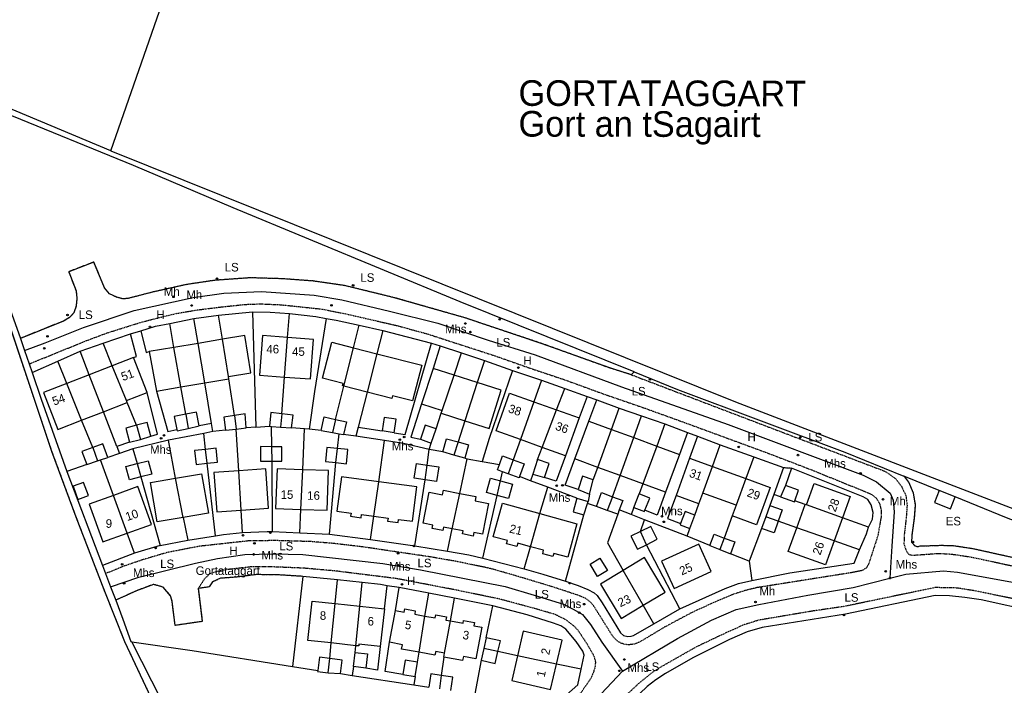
# Model space of a CAD drawing. Header units: metres. Extents: x 611948 to 1225781, y 656699 to 1316021.
# Tile 84 of 169: x 612195 to 612426, y 659155 to 659311. Entities that reach past the tile are written whole.
import ezdxf

# ---------------------------------------------------------------- set-up
doc = ezdxf.new("R2010")
doc.units = ezdxf.units.M
doc.linetypes.add('4696-06$0$PECK', pattern=[0.2, 0.1, -0.1])
for name, color, linetype in [('4696-06$0$BLD_INN_W', 253, 'Continuous'), ('4696-06$0$BLD_OTL_S', 253, 'Continuous'), ('4696-06$0$GEN_LIN_D', 253, 'Continuous'), ('4696-06$0$GEN_PCK_D', 253, '4696-06$0$PECK'), ('4696-06$0$OTHER_SYM', 253, 'Continuous'), ('4696-06$0$POLE_SYMB', 253, 'Continuous'), ('4696-06$0$ROADS', 253, 'Continuous'), ('4696-06$0$ROADS_CTR', 253, 'Continuous'), ('4696-06$0$ROADS_PCK', 253, '4696-06$0$PECK'), ('4696-06$0$TOWNLAND', 253, 'Continuous')]:
    doc.layers.add(name, color=color, linetype=linetype)
doc.styles.add('4696-06$0$STANDARD', font='txt')

# ---------------------------------------------------------------- blocks, each defined once
blk = doc.blocks.new('4696-06$0$13', base_point=(160450.170478, 242323.105036))
blk.add_circle((160450.170478, 242323.105036), 0.187958)
blk = doc.blocks.new('4696-06')
at = {"layer": '4696-06$0$BLD_INN_W', "flags": 128}
for points in [[(612243.92, 659227.578), (612242.527, 659236.297)], [(612257.058, 659227.476), (612257.763, 659236.751)], [(612232.796, 659225.144), (612231.165, 659234.396)], [(612238.37, 659226.076), (612236.808, 659235.34)], [(612270.943, 659225.355), (612273.203, 659234.343)], [(612278.658, 659232.937), (612276.377, 659223.955)], [(612220.035, 659221.99), (612216.739, 659230.118)], [(612214.677, 659219.346), (612211.347, 659228.019)], [(612293.966, 659219.659), (612296.744, 659227.907)], [(612209.564, 659217.354), (612206.084, 659225.968)], [(612302.164, 659226.173), (612299.272, 659217.236)], [(612315.42, 659221.689), (612312.261, 659212.824)], [(612233.921, 659218.755), (612234.502, 659215.428)], [(612245.373, 659218.494), (612245.746, 659215.266)], [(612256.404, 659218.85), (612256.086, 659215.77)], [(612268.98, 659217.546), (612268.307, 659214.468)], [(612317.381, 659210.987), (612320.744, 659219.779)], [(612222.391, 659216.175), (612223.352, 659212.877)], [(612330.408, 659206.33), (612333.609, 659215.201)], [(612335.642, 659204.406), (612338.821, 659213.286)], [(612212.14, 659210.977), (612213.293, 659207.858)], [(612254.125, 659207.801), (612254.066, 659211.163)], [(612269.101, 659207.428), (612269.457, 659210.737)], [(612297.667, 659212.274), (612296.726, 659209.143)], [(612344.193, 659211.311), (612340.953, 659202.455)], [(612238.917, 659207.292), (612238.552, 659210.536)], [(612222.546, 659207.203), (612223.423, 659204.099)], [(612289.978, 659203.412), (612290.444, 659206.84)], [(612310.574, 659208.087), (612309.421, 659204.805)], [(612354.959, 659200.273), (612357.234, 659206.565)], [(612233.305, 659194.598), (612231.56, 659203.783)], [(612246.887, 659196.293), (612246.331, 659205.537)], [(612260.9, 659196.49), (612261.318, 659205.783)], [(612365.041, 659203.727), (612362.764, 659197.437)], [(612277.984, 659194.9), (612279.111, 659202.928)], [(612306.854, 659199.765), (612307.613, 659203.168)], [(612220.22, 659190.924), (612216.99, 659199.771)], [(612296.319, 659191.931), (612298.078, 659200.245)], [(612333.872, 659199.457), (612332.611, 659196.261)], [(612387.645, 659194.503), (612379.281, 659197.531)], [(612314.634, 659187.75), (612316.819, 659195.526)], [(612372.623, 659193.723), (612369.692, 659194.742)], [(612385.716, 659189.127), (612376.979, 659192.194)], [(612341.796, 659188.213), (612340.35, 659191.291)], [(612359.996, 659189.788), (612358.965, 659187.115)], [(612341.04, 659174.059), (612336.351, 659182.218)], [(612268.007, 659165.214), (612268.936, 659174.435)], [(612273.757, 659164.585), (612274.673, 659173.807)], [(612288.538, 659163.034), (612289.933, 659171.53)], [(612294.528, 659162.865), (612295.87, 659170.382)], [(612307.013, 659163.187), (612303.69, 659163.891)], [(612320.751, 659160.279), (612311.581, 659162.221)], [(612267.301, 659158.21), (612267.643, 659161.598)], [(612293.744, 659157.606), (612293.305, 659154.486)]]:
    blk.add_lwpolyline(points, dxfattribs=at)
at = {"layer": '4696-06$0$BLD_OTL_S', "flags": 128}
for points in [[(612242.527, 659236.297), (612236.808, 659235.34)], [(612243.92, 659227.578), (612249.205, 659228.461), (612247.749, 659237.171), (612242.527, 659236.297)], [(612243.92, 659227.578), (612242.527, 659236.297)], [(612257.763, 659236.751), (612251.874, 659237.196), (612251.174, 659227.92), (612257.058, 659227.476)], [(612257.058, 659227.476), (612263.134, 659227.017), (612263.834, 659236.293), (612257.763, 659236.751)], [(612257.058, 659227.476), (612257.763, 659236.751)], [(612231.165, 659234.396), (612225.344, 659233.422)], [(612236.808, 659235.34), (612231.165, 659234.396)], [(612232.796, 659225.144), (612231.165, 659234.396)], [(612238.37, 659226.076), (612236.808, 659235.34)], [(612270.943, 659225.355), (612270.616, 659225.44), (612270.746, 659225.95), (612265.93, 659227.191), (612268.111, 659235.656), (612273.203, 659234.343)], [(612270.943, 659225.355), (612273.203, 659234.343)], [(612273.203, 659234.343), (612278.658, 659232.937)], [(612221.724, 659232.06), (612216.739, 659230.118)], [(612224.907, 659223.888), (612221.724, 659232.06)], [(612225.344, 659233.422), (612227.113, 659224.193)], [(612278.658, 659232.937), (612289.197, 659230.221), (612287.044, 659221.867), (612282.318, 659223.084), (612282.159, 659222.465), (612276.377, 659223.955)], [(612278.658, 659232.937), (612276.377, 659223.955)], [(612216.739, 659230.118), (612211.347, 659228.019)], [(612220.035, 659221.99), (612216.739, 659230.118)], [(612291.82, 659229.483), (612289.143, 659221.204)], [(612296.744, 659227.907), (612291.82, 659229.483)], [(612211.347, 659228.019), (612206.084, 659225.968)], [(612214.677, 659219.346), (612211.347, 659228.019)], [(612238.37, 659226.076), (612244.01, 659227.02)], [(612244.01, 659227.02), (612243.92, 659227.578)], [(612293.966, 659219.659), (612296.744, 659227.907)], [(612302.164, 659226.173), (612296.744, 659227.907)], [(612206.084, 659225.968), (612200.609, 659223.836), (612203.98, 659215.179), (612209.564, 659217.354)], [(612209.564, 659217.354), (612206.084, 659225.968)], [(612227.113, 659224.193), (612232.796, 659225.144)], [(612232.796, 659225.144), (612238.37, 659226.076)], [(612276.377, 659223.955), (612270.943, 659225.355)], [(612299.272, 659217.236), (612304.924, 659215.427), (612307.786, 659224.373), (612302.164, 659226.173)], [(612302.164, 659226.173), (612299.272, 659217.236)], [(612220.035, 659221.99), (612224.907, 659223.888)], [(612312.261, 659212.824), (612306.562, 659214.867), (612309.739, 659223.726), (612315.42, 659221.689)], [(612214.677, 659219.346), (612220.229, 659221.508)], [(612220.229, 659221.508), (612220.035, 659221.99)], [(612289.143, 659221.204), (612293.966, 659219.659)], [(612315.42, 659221.689), (612312.261, 659212.824)], [(612315.42, 659221.689), (612320.744, 659219.779)], [(612209.564, 659217.354), (612214.677, 659219.346)], [(612233.921, 659218.755), (612231.22, 659218.2), (612231.836, 659215.204)], [(612237.079, 659216.051), (612236.417, 659219.267), (612233.921, 659218.755)], [(612233.921, 659218.755), (612234.502, 659215.428)], [(612245.373, 659218.494), (612242.807, 659218.102), (612243.275, 659215.036)], [(612248.082, 659215.553), (612247.835, 659218.87), (612245.373, 659218.494)], [(612245.373, 659218.494), (612245.746, 659215.266)], [(612256.404, 659218.85), (612253.881, 659219.134), (612253.524, 659215.956)], [(612256.404, 659218.85), (612256.086, 659215.77)], [(612258.717, 659215.602), (612259.049, 659218.554), (612256.404, 659218.85)], [(612265.658, 659214.945), (612266.359, 659218.124), (612268.98, 659217.546)], [(612268.98, 659217.546), (612268.307, 659214.468)], [(612268.98, 659217.546), (612271.533, 659216.982), (612270.876, 659214.006)], [(612282.732, 659214.409), (612283.2, 659217.594), (612280.343, 659218.013), (612279.878, 659214.848)], [(612293.746, 659219.004), (612293.966, 659219.659)], [(612293.746, 659219.004), (612299.272, 659217.236)], [(612317.381, 659210.987), (612320.744, 659219.779)], [(612320.744, 659219.779), (612326.028, 659217.884)], [(612326.028, 659217.884), (612322.795, 659209.045)], [(612222.391, 659216.175), (612219.89, 659215.508), (612220.774, 659212.19)], [(612225.781, 659213.661), (612224.93, 659216.852), (612222.391, 659216.175)], [(612222.391, 659216.175), (612223.352, 659212.877)], [(612231.836, 659215.204), (612231.9, 659214.893), (612234.502, 659215.428)], [(612234.502, 659215.428), (612237.079, 659216.051)], [(612243.275, 659215.036), (612245.746, 659215.266)], [(612245.746, 659215.266), (612248.082, 659215.553)], [(612253.524, 659215.956), (612253.983, 659215.904)], [(612253.983, 659215.904), (612256.086, 659215.77)], [(612256.086, 659215.77), (612258.717, 659215.602)], [(612292.527, 659215.383), (612289.998, 659216.226), (612288.887, 659212.893)], [(612291.421, 659211.987), (612292.527, 659215.383)], [(612325.023, 659208.31), (612328.297, 659217.154)], [(612328.297, 659217.154), (612333.609, 659215.201)], [(612223.352, 659212.877), (612225.781, 659213.661)], [(612265.658, 659214.945), (612268.307, 659214.468)], [(612268.307, 659214.468), (612269.829, 659214.194)], [(612269.829, 659214.194), (612270.876, 659214.006)], [(612282.732, 659214.409), (612279.878, 659214.848)], [(612294.106, 659209.924), (612294.944, 659213.013), (612297.667, 659212.274)], [(612330.408, 659206.33), (612333.609, 659215.201)], [(612333.609, 659215.201), (612338.821, 659213.286)], [(612335.642, 659204.406), (612338.821, 659213.286)], [(612338.821, 659213.286), (612344.193, 659211.311)], [(612212.14, 659210.977), (612209.628, 659210.028), (612210.761, 659207.032)], [(612215.699, 659208.643), (612214.482, 659211.862), (612212.14, 659210.977)], [(612212.14, 659210.977), (612213.293, 659207.858)], [(612220.774, 659212.19), (612223.352, 659212.877)], [(612238.917, 659207.292), (612241.364, 659207.539), (612241.036, 659210.787), (612238.552, 659210.536)], [(612254.066, 659211.163), (612251.407, 659211.176), (612251.391, 659207.814), (612254.125, 659207.801)], [(612254.125, 659207.801), (612256.394, 659207.79), (612256.41, 659211.152), (612254.066, 659211.163)], [(612254.125, 659207.801), (612254.066, 659211.163)], [(612269.457, 659210.737), (612266.979, 659210.979), (612266.656, 659207.667), (612269.101, 659207.428)], [(612269.101, 659207.428), (612269.457, 659210.737)], [(612269.101, 659207.428), (612271.564, 659207.188), (612271.887, 659210.5), (612269.457, 659210.737)], [(612288.887, 659212.893), (612291.421, 659211.987)], [(612297.667, 659212.274), (612296.726, 659209.143)], [(612297.667, 659212.274), (612300.139, 659211.603), (612299.283, 659208.45)], [(612317.381, 659210.987), (612312.261, 659212.824)], [(612322.795, 659209.045), (612317.381, 659210.987)], [(612344.193, 659211.311), (612340.953, 659202.455)], [(612344.193, 659211.311), (612349.51, 659209.357)], [(612213.958, 659208.075), (612215.699, 659208.643)], [(612238.552, 659210.536), (612236.003, 659210.278), (612236.331, 659207.031), (612238.917, 659207.292)], [(612238.917, 659207.292), (612238.552, 659210.536)], [(612296.726, 659209.143), (612294.106, 659209.924)], [(612299.283, 659208.45), (612296.726, 659209.143)], [(612307.349, 659206.991), (612308.09, 659209.001), (612310.574, 659208.087)], [(612349.51, 659209.357), (612346.246, 659200.509)], [(612351.895, 659208.505), (612348.702, 659199.74)], [(612351.895, 659208.505), (612357.234, 659206.565)], [(612210.761, 659207.032), (612213.293, 659207.858)], [(612213.293, 659207.858), (612213.958, 659208.075)], [(612223.423, 659204.099), (612220.726, 659203.407), (612219.925, 659206.53), (612222.546, 659207.203)], [(612222.546, 659207.203), (612225.165, 659207.876), (612225.967, 659204.753), (612223.423, 659204.099)], [(612222.546, 659207.203), (612223.423, 659204.099)], [(612289.978, 659203.412), (612287.41, 659203.811), (612287.941, 659207.229), (612290.444, 659206.84)], [(612290.444, 659206.84), (612293.168, 659206.417), (612292.637, 659202.998), (612289.978, 659203.412)], [(612289.978, 659203.412), (612290.444, 659206.84)], [(612308.088, 659205.297), (612306.889, 659205.739), (612307.349, 659206.991)], [(612310.574, 659208.087), (612309.421, 659204.805)], [(612310.574, 659208.087), (612313.15, 659207.137), (612312.051, 659204.156)], [(612316.291, 659208.136), (612315.158, 659204.765)], [(612317.926, 659203.948), (612319.025, 659207.217), (612316.291, 659208.136)], [(612330.408, 659206.33), (612325.023, 659208.31)], [(612335.642, 659204.406), (612330.408, 659206.33)], [(612354.959, 659200.273), (612357.234, 659206.565)], [(612357.234, 659206.565), (612365.041, 659203.727)], [(612233.305, 659194.598), (612227.252, 659193.541), (612225.644, 659202.75), (612231.56, 659203.783)], [(612231.56, 659203.783), (612237.641, 659204.845), (612239.248, 659195.636), (612233.305, 659194.598)], [(612233.305, 659194.598), (612231.56, 659203.783)], [(612246.331, 659205.537), (612240.527, 659205.119), (612241.194, 659195.883), (612246.887, 659196.293)], [(612246.887, 659196.293), (612253.337, 659196.759), (612252.67, 659205.995), (612246.331, 659205.537)], [(612246.887, 659196.293), (612246.331, 659205.537)], [(612261.318, 659205.783), (612255.301, 659205.992), (612254.978, 659196.696), (612260.9, 659196.49)], [(612260.9, 659196.49), (612261.318, 659205.783)], [(612260.9, 659196.49), (612267.018, 659196.278), (612267.341, 659205.574), (612261.318, 659205.783)], [(612279.111, 659202.928), (612270.398, 659204.095), (612269.323, 659196.067), (612272.63, 659195.624), (612272.53, 659194.876), (612274.99, 659194.546), (612275.089, 659195.287), (612277.984, 659194.9)], [(612306.854, 659199.765), (612304.312, 659200.467), (612305.24, 659203.824), (612307.613, 659203.168)], [(612309.421, 659204.805), (612308.088, 659205.297)], [(612312.051, 659204.156), (612311.947, 659203.875), (612309.421, 659204.805)], [(612315.158, 659204.765), (612317.926, 659203.948)], [(612329.345, 659203.38), (612326.829, 659204.231), (612325.787, 659201.156)], [(612340.953, 659202.455), (612335.642, 659204.406)], [(612365.041, 659203.727), (612370.757, 659201.65), (612367.564, 659192.869), (612361.861, 659194.941)], [(612365.041, 659203.727), (612362.764, 659197.437)], [(612211.166, 659199.745), (612210.012, 659202.82), (612207.537, 659201.89), (612208.693, 659198.815), (612211.166, 659199.745)], [(612220.22, 659190.924), (612225.909, 659192.976), (612222.713, 659201.835), (612216.99, 659199.771)], [(612277.984, 659194.9), (612279.111, 659202.928)], [(612277.984, 659194.9), (612281.297, 659194.456), (612281.197, 659193.71), (612283.657, 659193.38), (612283.76, 659194.147), (612286.975, 659193.716), (612288.049, 659201.73), (612279.111, 659202.928)], [(612307.613, 659203.168), (612310.425, 659202.39), (612309.497, 659199.035), (612306.854, 659199.765)], [(612306.854, 659199.765), (612307.613, 659203.168)], [(612328.444, 659200.039), (612329.345, 659203.38)], [(612346.246, 659200.509), (612340.953, 659202.455)], [(612374.326, 659202.064), (612373.191, 659199.419)], [(612376.549, 659198.519), (612377.412, 659200.982), (612374.326, 659202.064)], [(612379.281, 659197.531), (612381.076, 659202.536), (612389.449, 659199.533), (612387.645, 659194.503)], [(612216.99, 659199.771), (612211.343, 659197.733), (612214.54, 659188.874), (612220.22, 659190.924)], [(612220.22, 659190.924), (612216.99, 659199.771)], [(612296.319, 659191.931), (612294.24, 659192.341), (612294.085, 659191.554), (612291.633, 659192.038), (612291.785, 659192.807), (612289.52, 659193.254), (612290.946, 659200.488), (612294.036, 659199.879), (612294.256, 659200.998), (612298.078, 659200.245)], [(612298.078, 659200.245), (612301.872, 659199.498), (612301.669, 659198.467), (612304.837, 659197.842), (612303.421, 659190.655), (612301.387, 659191.056), (612301.228, 659190.251), (612298.719, 659190.744), (612298.854, 659191.431), (612296.319, 659191.931)], [(612296.319, 659191.931), (612298.078, 659200.245)], [(612325.5, 659199.117), (612324.603, 659195.911), (612327.085, 659195.216)], [(612325.5, 659199.117), (612328.132, 659198.308)], [(612325.787, 659201.156), (612328.444, 659200.039)], [(612330.091, 659197.2), (612331.29, 659200.419), (612333.872, 659199.457)], [(612333.872, 659199.457), (612332.611, 659196.261)], [(612333.872, 659199.457), (612336.254, 659198.57), (612335.43, 659196.359)], [(612338.85, 659196.931), (612340.092, 659200.103)], [(612341.406, 659196.271), (612342.538, 659199.139), (612340.092, 659200.103)], [(612354.062, 659197.793), (612348.702, 659199.74)], [(612354.062, 659197.793), (612354.959, 659200.273)], [(612362.764, 659197.437), (612354.959, 659200.273)], [(612373.191, 659199.419), (612376.462, 659198.273), (612376.549, 659198.519)], [(612314.634, 659187.75), (612311.638, 659188.575), (612311.423, 659187.794), (612309.056, 659188.445), (612309.256, 659189.173), (612305.905, 659190.096), (612308.063, 659197.937), (612316.819, 659195.526)], [(612327.085, 659195.216), (612328.009, 659197.871)], [(612328.009, 659197.871), (612328.132, 659198.308)], [(612332.611, 659196.261), (612330.091, 659197.2)], [(612338.85, 659196.931), (612341.287, 659195.969), (612341.406, 659196.271)], [(612362.764, 659197.437), (612361.861, 659194.941)], [(612370.643, 659197.376), (612369.692, 659194.742)], [(612370.643, 659197.376), (612373.547, 659196.356), (612372.623, 659193.723)], [(612376.979, 659192.194), (612378.938, 659197.655)], [(612379.281, 659197.531), (612378.938, 659197.655)], [(612387.645, 659194.503), (612379.281, 659197.531)], [(612316.819, 659195.526), (612325.508, 659193.135), (612323.349, 659185.293), (612320.1, 659186.186), (612319.899, 659185.456), (612317.493, 659186.117), (612317.71, 659186.903), (612314.634, 659187.75)], [(612314.634, 659187.75), (612316.819, 659195.526)], [(612335.054, 659195.35), (612332.611, 659196.261)], [(612335.43, 659196.359), (612335.054, 659195.35)], [(612353.101, 659195.129), (612350.869, 659195.996), (612349.787, 659193.213)], [(612351.964, 659191.984), (612353.101, 659195.129)], [(612369.692, 659194.742), (612368.696, 659191.984)], [(612372.623, 659193.723), (612369.692, 659194.742)], [(612387.645, 659194.503), (612385.716, 659189.127)], [(612341.796, 659188.213), (612344.311, 659189.484), (612342.778, 659192.518), (612340.35, 659191.291)], [(612349.787, 659193.213), (612349.658, 659192.88), (612351.964, 659191.984)], [(612372.623, 659193.723), (612371.68, 659191.036), (612368.696, 659191.984)], [(612385.716, 659189.127), (612383.704, 659183.516), (612374.988, 659186.642), (612376.979, 659192.194)], [(612385.716, 659189.127), (612376.979, 659192.194)], [(612340.35, 659191.291), (612338.158, 659190.183), (612339.691, 659187.149), (612341.796, 659188.213)], [(612341.796, 659188.213), (612340.35, 659191.291)], [(612356.65, 659188.045), (612357.617, 659190.666), (612359.996, 659189.788)], [(612348.258, 659177.967), (612356.948, 659181.94), (612354.017, 659188.349), (612345.327, 659184.376), (612348.258, 659177.967)], [(612356.65, 659188.045), (612358.965, 659187.115)], [(612359.996, 659189.788), (612358.965, 659187.115)], [(612359.996, 659189.788), (612362.509, 659188.862), (612361.491, 659186.1)], [(612358.965, 659187.115), (612361.491, 659186.1)], [(612330.902, 659185.077), (612332.66, 659182.158), (612330.344, 659180.764), (612328.587, 659183.682), (612330.902, 659185.077)], [(612341.04, 659174.059), (612346.173, 659177.136), (612341.335, 659185.207), (612336.351, 659182.218)], [(612336.351, 659182.218), (612331.004, 659179.012), (612335.842, 659170.943), (612341.04, 659174.059)], [(612341.04, 659174.059), (612336.351, 659182.218)], [(612268.007, 659165.214), (612262.506, 659165.816), (612263.514, 659175.028), (612268.936, 659174.435)], [(612268.007, 659165.214), (612268.936, 659174.435)], [(612268.936, 659174.435), (612274.673, 659173.807)], [(612273.757, 659164.585), (612274.673, 659173.807)], [(612274.673, 659173.807), (612280.427, 659173.178)], [(612280.427, 659173.178), (612279.471, 659164.424)], [(612281.642, 659165.37), (612283.037, 659172.801)], [(612283.037, 659172.801), (612285.09, 659172.416), (612285.234, 659173.185), (612287.665, 659172.729), (612287.523, 659171.983), (612289.933, 659171.53)], [(612288.538, 659163.034), (612289.933, 659171.53)], [(612289.933, 659171.53), (612292.31, 659171.084), (612292.439, 659171.77), (612294.947, 659171.3), (612294.812, 659170.581), (612295.87, 659170.382)], [(612295.87, 659170.382), (612298.856, 659169.821), (612298.979, 659170.476), (612301.514, 659170.001), (612301.377, 659169.267), (612303.237, 659168.917), (612301.85, 659161.519), (612298.917, 659162.069), (612298.735, 659161.096), (612294.35, 659161.919)], [(612294.528, 659162.865), (612295.87, 659170.382)], [(612320.751, 659160.279), (612322.058, 659165.866), (612312.935, 659168.002), (612311.581, 659162.221)], [(612273.757, 659164.585), (612268.007, 659165.214)], [(612279.471, 659164.424), (612274.47, 659164.971), (612274.42, 659164.513), (612273.757, 659164.585)], [(612288.538, 659163.034), (612284.465, 659163.797), (612284.654, 659164.805), (612281.642, 659165.37)], [(612304.265, 659166.458), (612303.69, 659163.891)], [(612307.013, 659163.187), (612307.579, 659165.715), (612304.265, 659166.458)], [(612273.199, 659159.694), (612273.602, 659163.021)], [(612273.602, 659163.021), (612276.516, 659162.668), (612276.113, 659159.341)], [(612294.528, 659162.865), (612292.443, 659163.255), (612292.27, 659162.333), (612288.538, 659163.034)], [(612294.35, 659161.919), (612294.528, 659162.865)], [(612303.69, 659163.891), (612303.082, 659161.179)], [(612303.082, 659161.179), (612306.396, 659160.436), (612307.013, 659163.187)], [(612307.013, 659163.187), (612303.69, 659163.891)], [(612311.581, 659162.221), (612310.231, 659156.456), (612319.355, 659154.319), (612320.751, 659160.279)], [(612320.751, 659160.279), (612311.581, 659162.221)], [(612267.643, 659161.598), (612265.244, 659161.909), (612264.84, 659158.799)], [(612267.301, 659158.21), (612267.643, 659161.598)], [(612270.146, 659158.031), (612270.559, 659161.22), (612267.643, 659161.598)], [(612288.163, 659160.748), (612285.291, 659161.192), (612284.766, 659157.8)], [(612287.639, 659157.356), (612288.163, 659160.748)], [(612264.84, 659158.799), (612264.806, 659158.534), (612267.301, 659158.21)], [(612267.301, 659158.21), (612270.146, 659158.031)], [(612276.113, 659159.341), (612273.199, 659159.694)], [(612284.766, 659157.8), (612287.639, 659157.356)], [(612293.744, 659157.606), (612291.315, 659157.993), (612290.818, 659154.873)], [(612293.744, 659157.606), (612293.305, 659154.486)], [(612295.967, 659154.073), (612296.461, 659157.173), (612293.744, 659157.606)]]:
    blk.add_lwpolyline(points, dxfattribs=at)
at = {"layer": '4696-06$0$GEN_LIN_D', "flags": 128}
for points in [[(612216.398, 659280.393), (612254.787, 659390.701), (612227.019, 659403.206), (612223.921, 659403.781), (612221.18, 659403.755), (612218.436, 659403.189), (612215.229, 659402.005), (612214.328, 659401.829), (612212.172, 659402.841)], [(612216.398, 659280.393), (612190.862, 659291.085), (612184.261, 659271.571)], [(612338.896, 659228.685), (612298.144, 659245.072), (612245.062, 659267.084), (612221.733, 659276.961), (612191.493, 659289.336), (612185.808, 659273.575), (612185.643, 659269.806), (612187.611, 659260.106), (612192.01, 659245.482), (612195.219, 659236.513)], [(612216.398, 659280.393), (612362.598, 659221.676), (612435.006, 659193.781), (612503.241, 659167.829), (612550.791, 659149.353), (612563.337, 659144.628)], [(612184.261, 659271.571), (612185.667, 659260.6), (612189.154, 659249.878), (612202.539, 659210.096), (612208.205, 659194.782), (612214.762, 659177.723), (612219.603, 659165.553), (612231.876, 659139.482), (612238.668, 659125.483), (612247.252, 659109.753), (612253.439, 659098.579), (612255.185, 659095.588)], [(612230.173, 659240.023), (612235.829, 659241.15)], [(612235.829, 659241.15), (612241.617, 659241.988)], [(612236.808, 659235.34), (612235.829, 659241.15)], [(612241.617, 659241.988), (612249.571, 659242.758)], [(612242.527, 659236.297), (612241.617, 659241.988)], [(612249.571, 659242.758), (612250.358, 659215.733)], [(612249.571, 659242.758), (612253.68, 659242.658), (612258.187, 659242.328)], [(612257.763, 659236.751), (612258.187, 659242.328)], [(612258.187, 659242.328), (612264.397, 659241.608), (612266.798, 659241.191)], [(612266.798, 659241.191), (612264.085, 659224.06), (612262.831, 659215.253)], [(612266.798, 659241.191), (612269.179, 659240.777), (612274.528, 659239.61)], [(612221.003, 659237.566), (612223.387, 659238.298)], [(612223.387, 659238.298), (612226.859, 659239.366), (612230.173, 659240.023)], [(612223.387, 659238.298), (612224.701, 659233.18), (612225.344, 659233.422)], [(612231.165, 659234.396), (612230.173, 659240.023)], [(612273.203, 659234.343), (612274.528, 659239.61)], [(612274.528, 659239.61), (612280.032, 659238.35)], [(612280.032, 659238.35), (612278.658, 659232.937)], [(612280.032, 659238.35), (612291.479, 659235.404)], [(612195.219, 659236.513), (612196.194, 659233.689)], [(612214.588, 659235.426), (612221.003, 659237.566)], [(612221.724, 659232.06), (612222.379, 659232.306), (612221.003, 659237.566)], [(612196.194, 659233.689), (612197.275, 659230.534)], [(612209.248, 659233.488), (612214.588, 659235.426)], [(612216.739, 659230.118), (612214.588, 659235.426)], [(612282.732, 659214.409), (612285.29, 659214.015), (612291.479, 659235.404)], [(612291.479, 659235.404), (612293.526, 659234.757)], [(612293.526, 659234.757), (612291.82, 659229.483)], [(612293.526, 659234.757), (612298.513, 659233.163)], [(612203.979, 659231.178), (612209.248, 659233.488)], [(612211.347, 659228.019), (612209.248, 659233.488)], [(612296.744, 659227.907), (612298.513, 659233.163)], [(612298.513, 659233.163), (612303.83, 659231.326)], [(612197.275, 659230.534), (612197.96, 659228.536)], [(612197.96, 659228.536), (612203.979, 659231.178)], [(612206.084, 659225.968), (612203.979, 659231.178)], [(612303.83, 659231.326), (612302.164, 659226.173)], [(612303.83, 659231.326), (612310.451, 659229.038)], [(612197.96, 659228.536), (612200.098, 659222.297), (612206.116, 659205.391)], [(612245.373, 659218.494), (612244.01, 659227.02)], [(612256.404, 659218.85), (612257.058, 659227.476)], [(612310.451, 659229.038), (612304.998, 659213.087), (612303.293, 659207.725)], [(612310.451, 659229.038), (612317.206, 659226.706)], [(612338.896, 659228.685), (612349.076, 659224.591), (612388.198, 659209.873), (612402.003, 659204.276)], [(612233.921, 659218.755), (612232.796, 659225.144)], [(612239.97, 659216.576), (612238.37, 659226.076)], [(612268.98, 659217.546), (612270.943, 659225.355)], [(612317.206, 659226.706), (612315.42, 659221.689)], [(612317.206, 659226.706), (612322.668, 659224.811)], [(612320.744, 659219.779), (612322.668, 659224.811)], [(612322.668, 659224.811), (612327.873, 659222.928)], [(612225.781, 659213.661), (612227.289, 659214.061), (612224.907, 659223.888)], [(612227.113, 659224.193), (612229.709, 659214.738), (612231.836, 659215.204)], [(612276.377, 659223.955), (612274.282, 659215.702)], [(612327.873, 659222.928), (612326.028, 659217.884)], [(612327.873, 659222.928), (612330.133, 659222.111)], [(612222.391, 659216.175), (612220.229, 659221.508)], [(612289.143, 659221.204), (612286.627, 659213.42), (612288.887, 659212.893)], [(612328.297, 659217.154), (612330.133, 659222.111)], [(612330.133, 659222.111), (612335.414, 659220.206)], [(612333.609, 659215.201), (612335.414, 659220.206)], [(612335.414, 659220.206), (612340.644, 659218.383)], [(612217.825, 659211.19), (612214.677, 659219.346)], [(612292.527, 659215.383), (612293.746, 659219.004)], [(612338.821, 659213.286), (612340.644, 659218.383)], [(612340.644, 659218.383), (612346.085, 659216.48)], [(612212.14, 659210.977), (612209.564, 659217.354)], [(612239.97, 659216.576), (612237.079, 659216.051)], [(612240.289, 659214.682), (612239.97, 659216.576)], [(612246.331, 659205.537), (612245.746, 659215.266)], [(612250.358, 659215.733), (612248.082, 659215.553)], [(612250.358, 659215.733), (612253.524, 659215.956)], [(612254.066, 659211.163), (612253.983, 659215.904)], [(612261.747, 659215.351), (612258.717, 659215.602)], [(612261.318, 659205.783), (612261.747, 659215.351)], [(612262.831, 659215.253), (612261.747, 659215.351)], [(612265.658, 659214.945), (612262.831, 659215.253)], [(612274.282, 659215.702), (612273.759, 659213.642)], [(612274.282, 659215.702), (612279.878, 659214.848)], [(612299.272, 659217.236), (612297.667, 659212.274)], [(612346.085, 659216.48), (612344.193, 659211.311)], [(612346.085, 659216.48), (612351.406, 659214.492)], [(612238.132, 659214.284), (612229.907, 659212.666)], [(612240.289, 659214.682), (612238.132, 659214.284)], [(612238.552, 659210.536), (612238.132, 659214.284)], [(612243.275, 659215.036), (612240.289, 659214.682)], [(612269.457, 659210.737), (612269.829, 659214.194)], [(612273.759, 659213.642), (612270.876, 659214.006)], [(612280.472, 659212.634), (612273.759, 659213.642)], [(612351.406, 659214.492), (612349.51, 659209.357)], [(612351.406, 659214.492), (612353.755, 659213.614)], [(612353.755, 659213.614), (612351.895, 659208.505)], [(612353.755, 659213.614), (612359.066, 659211.637)], [(612220.774, 659212.19), (612217.825, 659211.19)], [(612217.825, 659211.19), (612218.411, 659209.58)], [(612221.567, 659210.671), (612218.411, 659209.58)], [(612229.907, 659212.666), (612221.567, 659210.671)], [(612221.567, 659210.671), (612222.546, 659207.203)], [(612231.56, 659203.783), (612229.907, 659212.666)], [(612279.111, 659202.928), (612280.472, 659212.634)], [(612290.945, 659210.527), (612284.892, 659211.923), (612280.472, 659212.634)], [(612290.945, 659210.527), (612291.421, 659211.987)], [(612312.261, 659212.824), (612310.574, 659208.087)], [(612316.291, 659208.136), (612317.381, 659210.987)], [(612357.234, 659206.565), (612359.066, 659211.637)], [(612359.066, 659211.637), (612366.882, 659208.811)], [(612218.411, 659209.58), (612215.699, 659208.643)], [(612290.444, 659206.84), (612290.945, 659210.527)], [(612294.106, 659209.924), (612290.945, 659210.527)], [(612298.078, 659200.245), (612299.8, 659208.357)], [(612299.283, 659208.45), (612299.8, 659208.357)], [(612299.8, 659208.357), (612303.293, 659207.725)], [(612322.795, 659209.045), (612320.608, 659203.065), (612317.926, 659203.948)], [(612366.882, 659208.811), (612365.041, 659203.727)], [(612366.882, 659208.811), (612373.886, 659206.28)], [(612210.761, 659207.032), (612206.116, 659205.391)], [(612216.99, 659199.771), (612213.958, 659208.075)], [(612240.875, 659190.28), (612238.917, 659207.292)], [(612254.216, 659191.285), (612254.125, 659207.801)], [(612267.599, 659190.698), (612269.101, 659207.428)], [(612303.293, 659207.725), (612307.349, 659206.991)], [(612325.787, 659201.156), (612322.754, 659202.181), (612325.023, 659208.31)], [(612329.345, 659203.38), (612330.408, 659206.33)], [(612373.886, 659206.28), (612371.577, 659199.963)], [(612375.754, 659206.164), (612374.326, 659202.064)], [(612393.756, 659192.292), (612394.707, 659194.173), (612394.832, 659195.722), (612394.401, 659197.55), (612393.582, 659198.782), (612392.54, 659199.409), (612375.754, 659206.164)], [(612206.116, 659205.391), (612214.454, 659183.347)], [(612223.423, 659204.099), (612227.947, 659188.07)], [(612307.613, 659203.168), (612308.088, 659205.297)], [(612314.6, 659203.202), (612312.051, 659204.156)], [(612315.158, 659204.765), (612314.6, 659203.202)], [(612333.872, 659199.457), (612335.642, 659204.406)], [(612410.343, 659200.899), (612402.003, 659204.276)], [(612287.536, 659187.939), (612289.978, 659203.412)], [(612318.677, 659201.673), (612314.6, 659203.202)], [(612316.819, 659195.526), (612318.677, 659201.673)], [(612325.5, 659199.117), (612318.677, 659201.673)], [(612340.953, 659202.455), (612340.092, 659200.103)], [(612303.478, 659185.061), (612306.854, 659199.765)], [(612328.444, 659200.039), (612328.132, 659198.308)], [(612346.246, 659200.509), (612344.272, 659195.162), (612341.406, 659196.271)], [(612348.702, 659199.74), (612346.747, 659194.37), (612349.787, 659193.213)], [(612371.577, 659199.963), (612370.643, 659197.376)], [(612373.191, 659199.419), (612371.577, 659199.963)], [(612410.343, 659200.899), (612409.232, 659198.113), (612412.99, 659196.632), (612414.052, 659199.403)], [(612414.052, 659199.403), (612410.343, 659200.899)], [(612562.401, 659141.859), (612549.759, 659146.686), (612426.105, 659194.541), (612414.052, 659199.403)], [(612330.091, 659197.2), (612328.009, 659197.871)], [(612338.85, 659196.931), (612338.206, 659195.287)], [(612353.101, 659195.129), (612354.062, 659197.793)], [(612378.938, 659197.655), (612376.549, 659198.519)], [(612233.305, 659194.598), (612234.394, 659189.275)], [(612247.203, 659191.046), (612246.887, 659196.293)], [(612260.655, 659191.036), (612260.9, 659196.49)], [(612277.213, 659189.41), (612277.984, 659194.9)], [(612322.794, 659179.647), (612327.085, 659195.216)], [(612335.054, 659195.35), (612332.65, 659188.66), (612336.351, 659182.218)], [(612338.206, 659195.287), (612335.43, 659196.359)], [(612341.348, 659194.075), (612338.206, 659195.287)], [(612361.861, 659194.941), (612359.996, 659189.788)], [(612393.756, 659192.292), (612387.645, 659194.503)], [(612340.35, 659191.291), (612341.348, 659194.075)], [(612351.314, 659190.187), (612341.348, 659194.075)], [(612376.979, 659192.194), (612372.623, 659193.723)], [(612391.664, 659187.039), (612393.282, 659190.747), (612393.756, 659192.292)], [(612221.928, 659186.246), (612220.22, 659190.924)], [(612234.394, 659189.275), (612240.875, 659190.28)], [(612240.875, 659190.28), (612242.771, 659190.593), (612247.203, 659191.046)], [(612247.203, 659191.046), (612253.026, 659191.306), (612254.216, 659191.285)], [(612254.216, 659191.285), (612260.655, 659191.036)], [(612260.655, 659191.036), (612267.599, 659190.698)], [(612267.599, 659190.698), (612277.213, 659189.41)], [(612295.215, 659186.716), (612296.319, 659191.931)], [(612351.314, 659190.187), (612351.964, 659191.984)], [(612356.65, 659188.045), (612351.314, 659190.187)], [(612368.696, 659191.984), (612365.848, 659184.351)], [(612227.947, 659188.07), (612221.928, 659186.246)], [(612227.947, 659188.07), (612234.394, 659189.275)], [(612277.213, 659189.41), (612287.536, 659187.939)], [(612287.536, 659187.939), (612295.215, 659186.716)], [(612313.169, 659182.54), (612314.634, 659187.75)], [(612349.624, 659173.186), (612341.796, 659188.213)], [(612391.664, 659187.039), (612385.716, 659189.127)], [(612221.928, 659186.246), (612214.454, 659183.347)], [(612295.215, 659186.716), (612300.191, 659185.87), (612303.478, 659185.061)], [(612365.848, 659184.351), (612361.491, 659186.1)], [(612366.451, 659179.856), (612375.31, 659181.615), (612390.39, 659183.896), (612391.664, 659187.039)], [(612214.454, 659183.347), (612215.169, 659181.464)], [(612303.478, 659185.061), (612313.169, 659182.54)], [(612365.848, 659184.351), (612366.451, 659179.856)], [(612215.169, 659181.464), (612216.353, 659178.341)], [(612261.329, 659180.8), (612258.925, 659159.697)], [(612269.493, 659179.958), (612261.329, 659180.8)], [(612313.169, 659182.54), (612317.548, 659181.359), (612322.794, 659179.647)], [(612268.936, 659174.435), (612269.493, 659179.958)], [(612275.221, 659179.334), (612269.493, 659179.958)], [(612274.673, 659173.807), (612275.221, 659179.334)], [(612281.1, 659178.619), (612279.5, 659178.867), (612275.221, 659179.334)], [(612280.427, 659173.178), (612281.1, 659178.619)], [(612283.894, 659178.186), (612281.1, 659178.619)], [(612322.794, 659179.647), (612325.803, 659178.664), (612328.021, 659177.741), (612329.58, 659176.967), (612330.273, 659176.339), (612331.401, 659174.613), (612335.68, 659167.561), (612336.443, 659166.989), (612337.437, 659166.751), (612338.202, 659166.812), (612338.773, 659166.976), (612343.548, 659169.695)], [(612349.624, 659173.186), (612360.194, 659178.004), (612363.334, 659179.174), (612366.451, 659179.856)], [(612216.353, 659178.341), (612217.534, 659175.227)], [(612283.037, 659172.801), (612283.894, 659178.186)], [(612290.813, 659176.886), (612283.894, 659178.186)], [(612289.933, 659171.53), (612290.813, 659176.886)], [(612296.823, 659175.722), (612290.813, 659176.886)], [(612433.444, 659171.773), (612432.865, 659172.501), (612420.127, 659175.281), (612416.31, 659175.873), (612412.731, 659176.269), (612409.387, 659176.31), (612388.354, 659171.936), (612368.867, 659168.852), (612365.387, 659167.851), (612361.232, 659166.015), (612352.671, 659161.729), (612346.269, 659158.064), (612344.003, 659156.624), (612341.988, 659155.038), (612338.46, 659151.646), (612333.381, 659146.936), (612329.507, 659142.919)], [(612217.534, 659175.227), (612219.209, 659170.813), (612221.038, 659165.527), (612221.33, 659165.481)], [(612295.87, 659170.382), (612296.823, 659175.722)], [(612305.814, 659173.948), (612296.823, 659175.722)], [(612304.265, 659166.458), (612305.814, 659173.948)], [(612326.521, 659159.057), (612327.221, 659162.334), (612326.871, 659163.265), (612325.341, 659165.561), (612322.881, 659168.474), (612321.737, 659169.198), (612320.002, 659169.889), (612313.864, 659171.827), (612305.814, 659173.948)], [(612343.548, 659169.695), (612341.04, 659174.059)], [(612343.548, 659169.695), (612349.624, 659173.186)], [(612221.33, 659165.481), (612235.427, 659163.451), (612258.925, 659159.697)], [(612268.036, 659106.288), (612251.665, 659105.776), (612221.33, 659165.481)], [(612267.643, 659161.598), (612268.007, 659165.214)], [(612273.602, 659163.021), (612273.757, 659164.585)], [(612284.766, 659157.8), (612280.63, 659158.537), (612281.642, 659165.37)], [(612279.471, 659164.424), (612278.802, 659158.862), (612276.113, 659159.341)], [(612288.163, 659160.748), (612288.538, 659163.034)], [(612311.581, 659162.221), (612307.013, 659163.187)], [(612294.35, 659161.919), (612293.744, 659157.606)], [(612303.082, 659161.179), (612301.599, 659153.344)], [(612326.521, 659159.057), (612320.751, 659160.279)], [(612258.925, 659159.697), (612264.84, 659158.799)], [(612270.146, 659158.031), (612272.898, 659157.596)], [(612273.199, 659159.694), (612272.898, 659157.596)], [(612320.378, 659150.766), (612325.747, 659155.438), (612326.521, 659159.057)], [(612272.898, 659157.596), (612287.35, 659155.386)], [(612287.639, 659157.356), (612287.35, 659155.386)], [(612287.35, 659155.386), (612290.818, 659154.873)]]:
    blk.add_lwpolyline(points, dxfattribs=at)
at = {"layer": '4696-06$0$GEN_PCK_D', "flags": 128}
for points in [[(612184.261, 659271.571), (612185.667, 659260.6), (612189.154, 659249.878), (612202.539, 659210.096), (612208.205, 659194.782), (612214.762, 659177.723), (612219.603, 659165.553), (612231.876, 659139.482), (612238.668, 659125.483), (612247.252, 659109.753), (612253.439, 659098.579), (612255.185, 659095.588)], [(612338.231, 659228.005), (612332.945, 659229.67), (612317.598, 659235.196), (612299.306, 659241.322), (612283.062, 659245.964), (612271.123, 659248.874), (612263.785, 659249.948), (612256.704, 659250.466), (612249.038, 659250.699), (612240.635, 659250.103), (612234.097, 659249.117), (612226.136, 659247.342), (612220.606, 659245.902), (612219.244, 659245.751), (612217.806, 659246.137), (612216.076, 659246.93), (612214.918, 659248.342), (612212.417, 659254.379), (612206.528, 659252.121), (612208.245, 659247.626), (612208.455, 659245.932), (612208.26, 659244.088), (612207.73, 659242.499), (612206.727, 659241.404), (612205.307, 659240.581), (612195.219, 659236.513)], [(612338.231, 659228.005), (612338.896, 659228.685)], [(612373.886, 659206.28), (612375.754, 659206.164)], [(612561.273, 659139.56), (612560.774, 659139.412), (612559.489, 659139.487), (612537.698, 659147.725), (612505.812, 659159.966), (612477.372, 659170.766), (612468.117, 659174.132), (612458.912, 659177.224), (612447.684, 659180.736), (612418.19, 659187.259), (612413.475, 659187.966), (612410.595, 659188.007), (612405.783, 659187.841), (612405.221, 659187.685), (612404.616, 659187.949), (612403.937, 659188.772), (612403.96, 659190.411), (612404.558, 659194.501), (612404.78, 659197.552), (612404.279, 659200.3), (612403.171, 659202.892), (612402.255, 659204.098), (612402.003, 659204.276)], [(612261.329, 659180.8), (612255.676, 659181.149), (612250.481, 659181.224), (612245.662, 659180.621), (612242.038, 659180.351), (612240.187, 659179.499), (612239.435, 659178.343), (612236.871, 659177.971)], [(612236.871, 659177.971), (612237.799, 659170.249), (612231.443, 659169.32), (612230.72, 659175.027), (612230.373, 659176.257), (612228.646, 659178.287), (612226.355, 659178.928), (612222.425, 659177.441), (612217.534, 659175.227)]]:
    blk.add_lwpolyline(points, dxfattribs=at)
at = {"layer": '4696-06$0$ROADS', "flags": 128}
for points in [[(612338.231, 659228.005), (612332.945, 659229.67), (612317.598, 659235.196), (612299.306, 659241.322), (612283.062, 659245.964), (612271.123, 659248.874), (612263.785, 659249.948), (612256.704, 659250.466), (612249.038, 659250.699), (612240.635, 659250.103), (612234.097, 659249.117), (612226.136, 659247.342), (612220.606, 659245.902), (612219.244, 659245.751), (612217.806, 659246.137), (612216.076, 659246.93), (612214.918, 659248.342), (612212.417, 659254.379), (612206.528, 659252.121), (612208.245, 659247.626), (612208.455, 659245.932), (612208.26, 659244.088), (612207.73, 659242.499), (612206.727, 659241.404), (612205.307, 659240.581), (612195.219, 659236.513)], [(612230.173, 659240.023), (612235.829, 659241.15)], [(612235.829, 659241.15), (612241.617, 659241.988)], [(612241.617, 659241.988), (612249.571, 659242.758)], [(612249.571, 659242.758), (612253.68, 659242.658), (612258.187, 659242.328)], [(612258.187, 659242.328), (612264.397, 659241.608), (612266.798, 659241.191)], [(612266.798, 659241.191), (612269.179, 659240.777), (612274.528, 659239.61)], [(612221.003, 659237.566), (612223.387, 659238.298)], [(612223.387, 659238.298), (612226.859, 659239.366), (612230.173, 659240.023)], [(612274.528, 659239.61), (612280.032, 659238.35)], [(612280.032, 659238.35), (612291.479, 659235.404)], [(612195.219, 659236.513), (612196.194, 659233.689)], [(612214.588, 659235.426), (612221.003, 659237.566)], [(612196.194, 659233.689), (612197.275, 659230.534)], [(612209.248, 659233.488), (612214.588, 659235.426)], [(612291.479, 659235.404), (612293.526, 659234.757)], [(612293.526, 659234.757), (612298.513, 659233.163)], [(612203.979, 659231.178), (612209.248, 659233.488)], [(612298.513, 659233.163), (612303.83, 659231.326)], [(612197.275, 659230.534), (612197.96, 659228.536)], [(612197.96, 659228.536), (612203.979, 659231.178)], [(612303.83, 659231.326), (612310.451, 659229.038)], [(612310.451, 659229.038), (612317.206, 659226.706)], [(612338.231, 659228.005), (612338.896, 659228.685)], [(612338.896, 659228.685), (612349.076, 659224.591), (612388.198, 659209.873), (612402.003, 659204.276)], [(612317.206, 659226.706), (612322.668, 659224.811)], [(612322.668, 659224.811), (612327.873, 659222.928)], [(612327.873, 659222.928), (612330.133, 659222.111)], [(612330.133, 659222.111), (612335.414, 659220.206)], [(612335.414, 659220.206), (612340.644, 659218.383)], [(612340.644, 659218.383), (612346.085, 659216.48)], [(612346.085, 659216.48), (612351.406, 659214.492)], [(612351.406, 659214.492), (612353.755, 659213.614)], [(612353.755, 659213.614), (612359.066, 659211.637)], [(612359.066, 659211.637), (612366.882, 659208.811)], [(612366.882, 659208.811), (612373.886, 659206.28)], [(612373.886, 659206.28), (612375.754, 659206.164)], [(612393.756, 659192.292), (612394.707, 659194.173), (612394.832, 659195.722), (612394.401, 659197.55), (612393.582, 659198.782), (612392.54, 659199.409), (612375.754, 659206.164)], [(612561.273, 659139.56), (612560.774, 659139.412), (612559.489, 659139.487), (612537.698, 659147.725), (612505.812, 659159.966), (612477.372, 659170.766), (612468.117, 659174.132), (612458.912, 659177.224), (612447.684, 659180.736), (612418.19, 659187.259), (612413.475, 659187.966), (612410.595, 659188.007), (612405.783, 659187.841), (612405.221, 659187.685), (612404.616, 659187.949), (612403.937, 659188.772), (612403.96, 659190.411), (612404.558, 659194.501), (612404.78, 659197.552), (612404.279, 659200.3), (612403.171, 659202.892), (612402.255, 659204.098), (612402.003, 659204.276)], [(612391.664, 659187.039), (612393.282, 659190.747), (612393.756, 659192.292)], [(612234.394, 659189.275), (612240.875, 659190.28)], [(612240.875, 659190.28), (612242.771, 659190.593), (612247.203, 659191.046)], [(612247.203, 659191.046), (612253.026, 659191.306), (612254.216, 659191.285)], [(612254.216, 659191.285), (612260.655, 659191.036)], [(612260.655, 659191.036), (612267.599, 659190.698)], [(612267.599, 659190.698), (612277.213, 659189.41)], [(612227.947, 659188.07), (612221.928, 659186.246)], [(612227.947, 659188.07), (612234.394, 659189.275)], [(612277.213, 659189.41), (612287.536, 659187.939)], [(612287.536, 659187.939), (612295.215, 659186.716)], [(612221.928, 659186.246), (612214.454, 659183.347)], [(612295.215, 659186.716), (612300.191, 659185.87), (612303.478, 659185.061)], [(612366.451, 659179.856), (612375.31, 659181.615), (612390.39, 659183.896), (612391.664, 659187.039)], [(612214.454, 659183.347), (612215.169, 659181.464)], [(612303.478, 659185.061), (612313.169, 659182.54)], [(612215.169, 659181.464), (612216.353, 659178.341)], [(612261.329, 659180.8), (612255.676, 659181.149), (612250.481, 659181.224), (612245.662, 659180.621), (612242.038, 659180.351), (612240.187, 659179.499), (612239.435, 659178.343), (612236.871, 659177.971)], [(612269.493, 659179.958), (612261.329, 659180.8)], [(612313.169, 659182.54), (612317.548, 659181.359), (612322.794, 659179.647)], [(612236.871, 659177.971), (612237.799, 659170.249), (612231.443, 659169.32), (612230.72, 659175.027), (612230.373, 659176.257), (612228.646, 659178.287), (612226.355, 659178.928), (612222.425, 659177.441), (612217.534, 659175.227)], [(612275.221, 659179.334), (612269.493, 659179.958)], [(612281.1, 659178.619), (612279.5, 659178.867), (612275.221, 659179.334)], [(612283.894, 659178.186), (612281.1, 659178.619)], [(612322.794, 659179.647), (612325.803, 659178.664), (612328.021, 659177.741), (612329.58, 659176.967), (612330.273, 659176.339), (612331.401, 659174.613), (612335.68, 659167.561), (612336.443, 659166.989), (612337.437, 659166.751), (612338.202, 659166.812), (612338.773, 659166.976), (612343.548, 659169.695)], [(612349.624, 659173.186), (612360.194, 659178.004), (612363.334, 659179.174), (612366.451, 659179.856)], [(612216.353, 659178.341), (612217.534, 659175.227)], [(612290.813, 659176.886), (612283.894, 659178.186)], [(612296.823, 659175.722), (612290.813, 659176.886)], [(612433.444, 659171.773), (612432.865, 659172.501), (612420.127, 659175.281), (612416.31, 659175.873), (612412.731, 659176.269), (612409.387, 659176.31), (612388.354, 659171.936), (612368.867, 659168.852), (612365.387, 659167.851), (612361.232, 659166.015), (612352.671, 659161.729), (612346.269, 659158.064), (612344.003, 659156.624), (612341.988, 659155.038), (612338.46, 659151.646), (612333.381, 659146.936), (612329.507, 659142.919)], [(612305.814, 659173.948), (612296.823, 659175.722)], [(612326.521, 659159.057), (612327.221, 659162.334), (612326.871, 659163.265), (612325.341, 659165.561), (612322.881, 659168.474), (612321.737, 659169.198), (612320.002, 659169.889), (612313.864, 659171.827), (612305.814, 659173.948)], [(612343.548, 659169.695), (612349.624, 659173.186)], [(612320.378, 659150.766), (612325.747, 659155.438), (612326.521, 659159.057)]]:
    blk.add_lwpolyline(points, dxfattribs=at)
at = {"layer": '4696-06$0$ROADS_CTR', "flags": 128}
for points in [[(612196.194, 659233.689), (612201.014, 659235.473), (612209.989, 659239.076), (612221.874, 659243.049), (612235.646, 659246.073), (612242.824, 659247.069), (612251.63, 659247.49), (612264.017, 659246.666), (612270.5, 659245.522), (612281.627, 659242.899), (612292.958, 659240.093), (612304.697, 659236.125), (612315.696, 659232.638), (612335.944, 659225.186), (612360.919, 659216.353), (612392.487, 659204.533), (612395.621, 659202.962), (612398.801, 659200.291), (612399.534, 659198.609), (612399.774, 659195.906), (612399.206, 659187.891), (612398.776, 659180.398)], [(612216.353, 659178.341), (612222.963, 659180.602), (612236.177, 659183.865), (612241.359, 659184.981), (612247.772, 659185.889), (612254.451, 659186.11), (612261.319, 659185.953), (612280.068, 659183.797), (612288.854, 659182.31), (612308.685, 659178.429), (612315.523, 659176.432), (612322.331, 659174.288), (612324.757, 659173.066), (612326.795, 659171.899), (612328.646, 659169.573), (612331.359, 659165.387), (612336.21, 659158.623)], [(612398.776, 659180.398), (612402.48, 659181.343), (612411.335, 659182.077), (612414.601, 659181.781), (612427.935, 659179.368), (612439.153, 659177.19), (612447.685, 659174.844), (612457.277, 659171.925), (612465.752, 659169.063), (612479.779, 659163.749), (612493.508, 659158.77), (612541.823, 659140.225), (612555.091, 659134.703), (612562.898, 659131.692)], [(612336.21, 659158.623), (612349.057, 659166.285), (612356.981, 659170.538), (612362.822, 659173.017), (612368.099, 659174.216), (612379.527, 659176.432), (612390.181, 659178.207), (612398.776, 659180.398)], [(612336.21, 659158.623), (612325.015, 659146.781)]]:
    blk.add_lwpolyline(points, dxfattribs=at)
at = {"layer": '4696-06$0$ROADS_PCK', "flags": 128}
for points in [[(612197.275, 659230.534), (612210.446, 659235.895), (612215.336, 659237.735), (612222.897, 659240.123), (612227.347, 659241.307), (612231.871, 659242.382), (612236.619, 659243.176), (612242.574, 659243.923), (612247.997, 659244.476), (612251.434, 659244.6), (612256.24, 659244.39), (612265.601, 659243.404), (612271.155, 659242.32), (612283.42, 659239.51), (612290.645, 659237.52), (612306.106, 659232.511), (612314.342, 659229.617), (612322.636, 659226.831), (612331.994, 659223.423), (612341.264, 659220.227), (612350.606, 659216.855), (612369.658, 659209.865), (612379.469, 659206.123), (612394.304, 659200.117), (612395.529, 659199.182), (612396.337, 659197.898), (612396.741, 659196.275), (612396.696, 659194.64), (612395.956, 659190.347), (612393.809, 659183.756), (612393.32, 659182.815), (612392.19, 659182.137), (612389.782, 659181.661), (612367.635, 659178.166), (612365.031, 659177.527), (612362.019, 659176.572), (612358.511, 659175.123), (612352.616, 659172.443), (612345.965, 659168.901), (612340.593, 659165.664), (612339.014, 659164.957), (612337.679, 659164.783), (612336.603, 659164.874), (612335.655, 659165.248), (612334.829, 659165.776), (612333.811, 659166.914), (612329.294, 659174.116), (612328.414, 659175.009), (612327.424, 659175.703), (612325.648, 659176.432), (612319.267, 659178.516), (612310.346, 659181.195), (612305.074, 659182.686), (612297.372, 659184.287), (612290.952, 659185.397), (612275.576, 659187.676), (612268.567, 659188.507), (612263.279, 659188.943), (612255.033, 659189.183), (612248.811, 659189.123), (612237.171, 659187.853), (612229.509, 659186.367), (612223.858, 659184.699), (612219.527, 659183.222), (612215.169, 659181.464)], [(612338.231, 659228.005), (612397.694, 659205.38), (612400.09, 659203.708), (612401.489, 659201.866), (612402.504, 659199.747), (612402.806, 659197.528), (612402.606, 659194.681), (612402.135, 659190.562), (612402.055, 659188.364), (612402.558, 659186.872), (612403.148, 659186.005), (612403.925, 659185.746), (612410.299, 659186.193), (612413.27, 659186.014), (612417.843, 659185.328), (612446.975, 659179.071), (612467.409, 659172.45), (612476.604, 659169.136), (612490.477, 659163.778), (612505.185, 659158.293), (612526.191, 659150.16), (612536.739, 659146.165), (612550.362, 659140.828), (612558.971, 659137.64), (612560.951, 659137.419), (612562.328, 659137.827), (612563.319, 659138.859), (612564.691, 659142.143), (612562.732, 659142.843)], [(612321.926, 659149.435), (612326.509, 659153.653), (612328.753, 659156.883), (612329.512, 659158.624), (612329.843, 659159.731), (612329.917, 659160.808), (612329.571, 659162.065), (612327.903, 659164.964), (612325.794, 659168.153), (612324.763, 659169.23), (612322.892, 659170.662), (612320.37, 659171.896), (612314.969, 659173.462), (612307.35, 659175.513), (612296.72, 659177.702), (612283.177, 659180.299), (612268.845, 659182.077), (612261.497, 659182.729), (612254.283, 659183.021), (612249.137, 659183.021), (612242.407, 659182.241), (612239.668, 659181.485), (612238.35, 659180.288), (612236.871, 659177.971)], [(612474.115, 659153.509), (612475.649, 659160.341), (612475.383, 659161.555), (612463.433, 659165.971), (612456.9, 659168.222), (612449.093, 659170.667), (612444.821, 659171.857), (612439.604, 659173.085), (612418.787, 659177.403), (612414.413, 659178.081), (612409.367, 659178.185), (612387.94, 659173.735), (612380.71, 659172.688), (612368.064, 659170.552), (612364.487, 659169.427), (612359.907, 659167.355), (612353.421, 659164.278), (612345.157, 659159.585), (612343.156, 659158.318), (612339.961, 659155.725), (612333.536, 659149.73), (612327.979, 659144.233)]]:
    blk.add_lwpolyline(points, dxfattribs=at)
at = {"layer": '4696-06$0$TOWNLAND', "flags": 128}
blk.add_lwpolyline([(612184.261, 659271.571), (612185.667, 659260.6), (612189.154, 659249.878), (612202.539, 659210.096), (612208.205, 659194.782), (612214.762, 659177.723), (612219.603, 659165.553), (612231.876, 659139.482), (612238.668, 659125.483), (612247.252, 659109.753), (612253.439, 659098.579), (612255.185, 659095.588)], dxfattribs=at)
at = {"layer": '4696-06$0$OTHER_SYM'}
for p in [(612231.064, 659246.261), (612235.306, 659244.212), (612225.578, 659239.226), (612299.393, 659240.003), (612300.574, 659238.01), (612311.809, 659229.678), (612228.162, 659213.141), (612228.832, 659213.81), (612284.041, 659212.812), (612285.068, 659213.447), (612363.374, 659211.114), (612377.281, 659209.195), (612391.903, 659204.915), (612320.767, 659202.04), (612322.118, 659202.117), (612397.164, 659198.852), (612345.421, 659194.867), (612345.835, 659193.575), (612247.335, 659190.434), (612283.644, 659186.205), (612219.049, 659183.638), (612283.716, 659183.378), (612397.788, 659182.001), (612219.502, 659179.171), (612284.538, 659178.939), (612398.776, 659180.398), (612327.215, 659174.305), (612367.317, 659174.801), (612326.049, 659172.292), (612336.607, 659161.347), (612335.441, 659158.698)]:
    blk.add_blockref('4696-06$0$13', p, dxfattribs=at)
at = {"layer": '4696-06$0$OTHER_SYM', "rotation": 267.6090000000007}
for p in [(612268.054, 659244.24), (612201.571, 659236.992), (612200.824, 659234.19), (612250.01, 659188.523), (612249.807, 659185.939)]:
    blk.add_blockref('4696-06$0$13', p, dxfattribs=at)
at = {"layer": '4696-06$0$POLE_SYMB'}
for p in [(612241.23, 659250.503), (612273.111, 659248.906), (612206.241, 659241.996), (612307.438, 659240.983), (612342.593, 659226.9), (612377.816, 659213.385), (612253.743, 659191.017), (612226.881, 659187.456), (612287.385, 659187.942), (612404.153, 659188.838), (612323.79, 659179.213), (612388.006, 659171.763)]:
    blk.add_blockref('4696-06$0$13', p, dxfattribs=at)
at = {"layer": '4696-06$0$BLD_OTL_S', "style": '4696-06$0$STANDARD'}
for s, rotation, p in [('46', -0.1, (612252.81, 659233.007)), ('45', -0.1, (612258.823, 659232.44)), ('51', 19.5, (612219.217, 659226.523)), ('54', 19.5, (612203.097, 659220.772)), ('38', -19.5, (612309.267, 659219.292)), ('36', -19.5, (612320.288, 659215.192)), ('31', -19.6, (612351.619, 659204.194)), ('15', -0.1, (612256.144, 659198.954)), ('16', -0.1, (612262.362, 659198.737)), ('29', -19.6, (612365.155, 659199.606)), ('28', 70.30001, (612386.041, 659195.769)), ('10', 18.6, (612220.216, 659193.747)), ('9', -0.1, (612215.2, 659192.182)), ('21', -13, (612309.556, 659191.09)), ('26', 71.00001, (612382.491, 659185.665)), ('25', 24.40001, (612350.077, 659181.015)), ('23', 24.40001, (612335.655, 659173.582)), ('8', -0.1, (612265.318, 659170.636)), ('6', -0.1, (612276.5, 659169.297)), ('5', -9.2, (612285.12, 659168.565)), ('3', -9.2, (612298.648, 659166.174)), ('2', 78.30002, (612319.007, 659162.3)), ('1', 78.80002, (612317.952, 659157.111))]:
    blk.add_text(s, height=2, rotation=rotation, dxfattribs=at).set_placement(p)
at = {"layer": '4696-06$0$OTHER_SYM', "style": '4696-06$0$STANDARD'}
for s, p in [('Mh', (612228.797, 659246.48)), ('Mh', (612234.063, 659245.749)), ('H', (612227.078, 659241.076)), ('Mhs', (612294.604, 659237.726)), ('H', (612312.946, 659230.337)), ('H', (612365.444, 659212.459)), ('Mhs', (612225.542, 659209.498)), ('Mhs', (612282.166, 659210.313)), ('Mhs', (612383.397, 659206.26)), ('Mhs', (612318.905, 659198.275)), ('Mh', (612398.769, 659197.426)), ('Mhs', (612345.196, 659195.13)), ('H', (612244.141, 659185.798)), ('Mhs', (612251.656, 659184.768)), ('Mhs', (612281.496, 659182.16)), ('Mhs', (612400.106, 659182.625)), ('Mhs', (612221.563, 659180.652)), ('H', (612285.756, 659178.76)), ('Mh', (612368.211, 659176.379)), ('Mhs', (612321.474, 659173.395)), ('Mhs', (612337.348, 659158.451))]:
    blk.add_text(s, height=2, rotation=-0.1, dxfattribs=at).set_placement(p)
at = {"layer": '4696-06$0$POLE_SYMB', "style": '4696-06$0$STANDARD'}
for s, p in [('LS', (612243.059, 659252.184)), ('LS', (612274.818, 659249.76)), ('LS', (612208.886, 659241.056)), ('LS', (612306.633, 659234.617)), ('LS', (612338.3, 659223.154)), ('LS', (612379.689, 659212.404)), ('ES', (612411.847, 659192.745)), ('LS', (612255.83, 659186.886)), ('LS', (612227.943, 659182.744)), ('LS', (612288.188, 659182.943)), ('LS', (612315.654, 659175.627)), ('LS', (612388.151, 659174.873))]:
    blk.add_text(s, height=2, rotation=-0.1, dxfattribs=at).set_placement(p)
blk.add_text('LS', height=2, dxfattribs=at).set_placement((612341.513, 659158.666))
at = {"layer": '4696-06$0$ROADS', "style": '4696-06$0$STANDARD'}
blk.add_text('Gortataggart', height=2, rotation=-0.1, dxfattribs=at).set_placement((612236.255, 659181.156))
blk.add_text('Gortataggart', height=2, rotation=-0.1, dxfattribs=at).set_placement((612236.255, 659181.156))
at = {"layer": '4696-06$0$TOWNLAND', "style": '4696-06$0$STANDARD'}
for s, p in [('GORTATAGGART', (612311.829, 659290.956)), ('Gort an tSagairt', (612311.829, 659283.756))]:
    blk.add_text(s, height=6, rotation=-0.1, dxfattribs=at).set_placement(p)
blk = doc.blocks.new('OS Mapping')
blk.add_blockref('4696-06', (0, 0))

msp = doc.modelspace()

# ---------------------------------------------------------------- block references
msp.add_blockref('OS Mapping', (0, 0))

doc.saveas('drawing.dxf')
